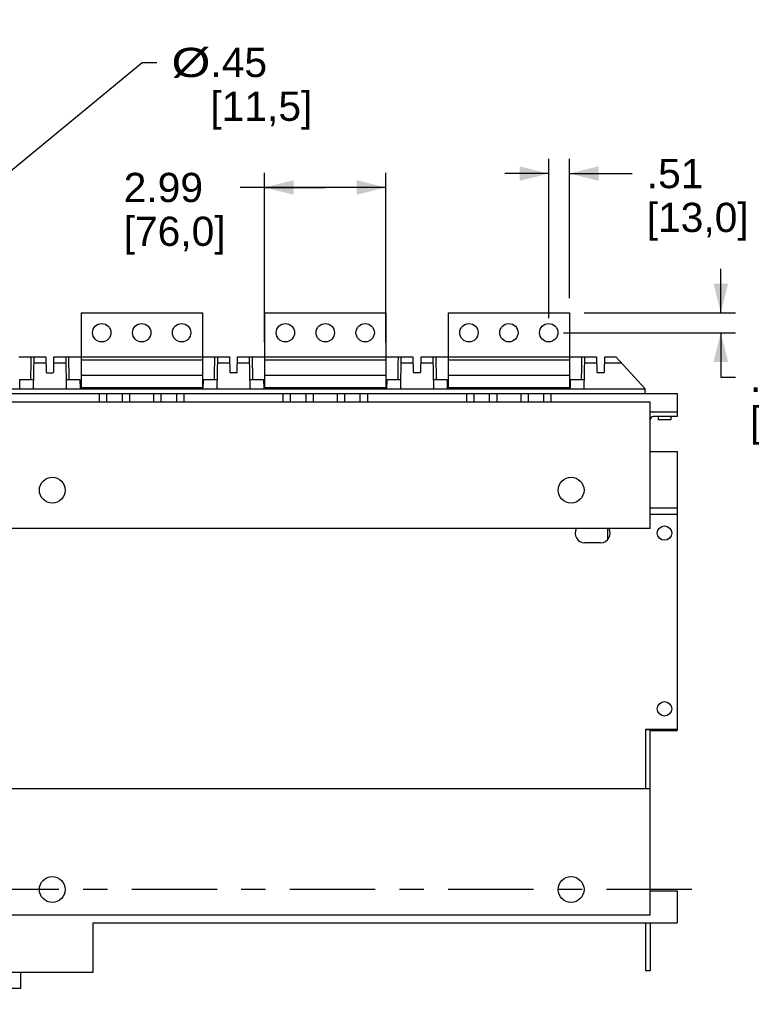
# Model space of a CAD drawing. Extents: x 0 to 17, y 0 to 11.
# Tile 2 of 51: x 3.8 to 6.8, y 2.5 to 6.6. Entities that reach past the tile are written whole.
import ezdxf
from ezdxf.enums import TextEntityAlignment as Align

# ---------------------------------------------------------------- set-up
doc = ezdxf.new("R2010")
doc.units = 0
doc.header["$LTSCALE"] = 0.935
doc.linetypes.add('CENTER', pattern=[0.6, 0.375, -0.075, 0.075, -0.075])
doc.layers.get('0').update_dxf_attribs({"linetype": 'CONTINUOUS'})
doc.layers.add('DEFAULT_1', color=7, linetype='CENTER')
doc.styles.add('TEXTSTYLE_0', font='arial.ttf', dxfattribs={"width": 0.8})
doc.dimstyles.new('DIMSTYLE_1', dxfattribs={"dimtxt": 0.12, "dimasz": 0.12, "dimexe": 0.18, "dimexo": 0.0625, "dimgap": 0.09, "dimtad": 0, "dimtih": 1, "dimtoh": 1, "dimdec": 1, "dimlfac": 6, "dimzin": 4, "dimtxsty": 'STANDARD', "dimcen": 0.09, "dimazin": 3, "dimtp": 0.1, "dimtm": 0.1, "dimtfac": 1, "dimtdec": 1, "dimtofl": 0, "dimtmove": 0, "dimatfit": 3, "dimtolj": 1, "dimtzin": 4})
doc.dimstyles.new('DIMSTYLE_2', dxfattribs={"dimtxt": 0.12, "dimasz": 0.12, "dimexe": 0.18, "dimexo": 0.0625, "dimgap": 0.09, "dimtad": 0, "dimtih": 1, "dimtoh": 1, "dimdec": 1, "dimlfac": 6, "dimzin": 4, "dimtxsty": 'STANDARD', "dimcen": 0.09, "dimazin": 3, "dimtp": 0.1, "dimtm": 0.1, "dimtfac": 1, "dimtdec": 1, "dimtofl": 0, "dimtmove": 0, "dimatfit": 3, "dimtolj": 1, "dimtzin": 4})

# ---------------------------------------------------------------- blocks, each defined once
blk = doc.blocks.new('*D6')
at = {"color": 2, "linetype": 'CONTINUOUS'}
for p, q in [((5.9700070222, 5.3247680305), (5.9699546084, 5.9784855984)), ((6.0553022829, 5.4067958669), (6.0552564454, 5.9784924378)), ((5.9699594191, 5.9184855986), (5.7899594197, 5.9184711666)), ((6.0552612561, 5.918492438), (6.3128862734, 5.918492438))]:
    blk.add_line(p, q, dxfattribs=at)
for points in [[(5.8499618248, 5.8884759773), (5.9699594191, 5.9184855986), (5.8499570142, 5.9484759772)], [(6.1752612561, 5.948492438), (6.0552612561, 5.918492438), (6.1752612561, 5.888492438)]]:
    blk.add_solid(points, dxfattribs=at)
at = {"color": 2, "linetype": 'CONTINUOUS', "style": 'TEXTSTYLE_0'}
for s, width, p, p2 in [('.51', 0.6468401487, (6.3728862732, 5.8585179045), (6.6057487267, 5.8585179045)), ('[', 0.3866171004, (6.3728862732, 5.6785179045), (6.4192803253, 5.6785179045)), ('13,0', 0.6793680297, (6.4192803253, 5.6785179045), (6.7453769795, 5.6785179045)), (']', 0.3866171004, (6.7453769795, 5.6785179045), (6.7917710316, 5.6785179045))]:
    blk.add_text(s, height=0.12, dxfattribs=dict(at, width=width)).set_placement(p, p2, align=Align.FIT)
blk = doc.blocks.new('*D7')
at = {"color": 2, "linetype": 'CONTINUOUS'}
for p, q in [((6.6772416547, 5.3468457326), (6.6772272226, 5.526845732)), ((6.1153070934, 5.3468006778), (6.7372416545, 5.3468505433)), ((6.0300118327, 5.2647728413), (6.7372482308, 5.2648295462)), ((6.677248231, 5.2648247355), (6.677262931, 5.0814820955)), ((6.677262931, 5.0814820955), (6.737262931, 5.0814820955))]:
    blk.add_line(p, q, dxfattribs=at)
for points in [[(6.6472320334, 5.4668433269), (6.6772416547, 5.3468457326), (6.7072320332, 5.4668481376)], [(6.7072578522, 5.1448271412), (6.677248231, 5.2648247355), (6.6472578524, 5.1448223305)]]:
    blk.add_solid(points, dxfattribs=at)
at = {"color": 2, "linetype": 'CONTINUOUS', "style": 'TEXTSTYLE_0'}
for s, width, p, p2 in [('.49', 0.6468401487, (6.797262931, 5.0214820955), (7.0301253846, 5.0214820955)), ('[', 0.3866171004, (6.797262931, 4.8414820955), (6.8436569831, 4.8414820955)), ('12,5', 0.6793680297, (6.8436569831, 4.8414820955), (7.1697536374, 4.8414820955)), (']', 0.3866171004, (7.1697536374, 4.8414820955), (7.2161476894, 4.8414820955))]:
    blk.add_text(s, height=0.12, dxfattribs=dict(at, width=width)).set_placement(p, p2, align=Align.FIT)
blk = doc.blocks.new('*D8')
at = {"color": 2, "linetype": 'CONTINUOUS'}
for p, q in [((4.8020359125, 5.2262491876), (4.8019801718, 5.9214601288)), ((5.3007235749, 5.2262891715), (5.3006678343, 5.9215001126)), ((5.0513288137, 5.8614801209), (4.7017440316, 5.8614801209)), ((4.8019849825, 5.861460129), (5.0513288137, 5.8614801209)), ((5.3006726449, 5.8615001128), (5.0513288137, 5.8614801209))]:
    blk.add_line(p, q, dxfattribs=at)
for points in [[(4.9219825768, 5.8914697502), (4.8019849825, 5.861460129), (4.9219873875, 5.8314697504)], [(5.1806750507, 5.8314904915), (5.3006726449, 5.8615001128), (5.18067024, 5.8914904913)]]:
    blk.add_solid(points, dxfattribs=at)
at = {"color": 2, "linetype": 'CONTINUOUS', "style": 'TEXTSTYLE_0'}
for s, width, p, p2 in [('2.99', 0.6793680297, (4.2228592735, 5.8014472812), (4.5489559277, 5.8014472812)), ('[', 0.3866171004, (4.2228592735, 5.6214472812), (4.2692533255, 5.6214472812)), ('76,0', 0.6793680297, (4.2692533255, 5.6214472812), (4.5953499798, 5.6214472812)), (']', 0.3866171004, (4.5953499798, 5.6214472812), (4.6417440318, 5.6214472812))]:
    blk.add_text(s, height=0.12, dxfattribs=dict(at, width=width)).set_placement(p, p2, align=Align.FIT)
blk = doc.blocks.new('*D9')
at = {"color": 2, "linetype": 'CONTINUOUS'}
for p, q in [((2.9807563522, 5.288520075), (4.2993202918, 6.3750828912)), ((4.2993202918, 6.3750828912), (4.3593202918, 6.3750828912))]:
    blk.add_line(p, q, dxfattribs=at)
blk.add_solid([(3.0542859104, 5.3879856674), (2.9807563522, 5.288520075), (3.0924427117, 5.341681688)], dxfattribs=at)
at = {"color": 2, "linetype": 'CONTINUOUS', "style": 'TEXTSTYLE_0'}
for s, width, p, p2 in [('%%c', 1.3333333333, (4.4193202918, 6.3150828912), (4.5793202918, 6.3150828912)), ('.45', 0.6468401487, (4.5793202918, 6.3150828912), (4.8121827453, 6.3150828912)), ('[', 0.3866171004, (4.5793202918, 6.1350828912), (4.6257143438, 6.1350828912)), ('11,5', 0.6793680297, (4.6257143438, 6.1350828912), (4.9518109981, 6.1350828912)), (']', 0.3866171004, (4.9518109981, 6.1350828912), (4.9982050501, 6.1350828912))]:
    blk.add_text(s, height=0.12, dxfattribs=dict(at, width=width)).set_placement(p, p2, align=Align.FIT)

msp = doc.modelspace()

# ---------------------------------------------------------------- linework, layer by layer
at = {"color": 7, "linetype": 'CONTINUOUS'}
for p, q in [((4.0474330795, 5.3466348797), (4.5461207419, 5.3466748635)), ((4.0474330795, 5.3466348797), (4.0474578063, 5.0382359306)), ((4.5461207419, 5.3466748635), (4.5461454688, 5.0382759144)), ((4.8020262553, 5.3466953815), (5.3007139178, 5.3467353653)), ((4.8020262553, 5.3466953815), (4.8020509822, 5.0382964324)), ((5.3007139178, 5.3467353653), (5.3007386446, 5.0383364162)), ((5.5566194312, 5.3467558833), (6.0553070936, 5.3467958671)), ((5.5566194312, 5.3467558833), (5.556644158, 5.0383569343)), ((6.0553070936, 5.3467958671), (6.0553318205, 5.0383969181)), ((3.7915420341, 5.1660166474), (3.9027813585, 5.1660166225)), ((3.8522593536, 5.0347830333), (3.8545497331, 5.1660166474)), ((3.9032381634, 5.1398595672), (3.8540933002, 5.1398595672)), ((3.9027813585, 5.1660166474), (3.9038709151, 5.1036117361)), ((3.9351514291, 5.1036091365), (3.9362405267, 5.1660166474)), ((3.984928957, 5.1398569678), (3.9357840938, 5.1398569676)), ((3.9362405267, 5.1660166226), (4.0474475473, 5.1660166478)), ((3.9844721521, 5.1660166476), (3.9867631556, 5.0347830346)), ((3.9992197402, 5.0728165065), (3.9975929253, 5.1660166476)), ((4.0474475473, 5.1661886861), (4.5461352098, 5.1662286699)), ((4.0474485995, 5.1530653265), (4.546136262, 5.1531053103)), ((4.5461352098, 5.1660166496), (4.6573745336, 5.1660166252)), ((4.6068525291, 5.0347830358), (4.6091429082, 5.1660166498)), ((4.6578313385, 5.1398569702), (4.6086864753, 5.13985697)), ((4.6573745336, 5.16601665), (4.6584640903, 5.1036091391)), ((4.6897446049, 5.1036091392), (4.6908337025, 5.1660166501)), ((4.7395221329, 5.1398569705), (4.6903772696, 5.1398569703)), ((4.6908337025, 5.1660166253), (4.8020407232, 5.1660166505)), ((4.739065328, 5.1660166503), (4.7413563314, 5.0347830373)), ((4.7538129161, 5.0728165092), (4.7521861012, 5.1660166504)), ((4.8020407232, 5.1662491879), (5.3007283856, 5.1662891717)), ((4.8020417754, 5.1531258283), (5.3007294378, 5.1531658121)), ((5.3007283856, 5.1660166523), (5.4119677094, 5.1660166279)), ((5.361445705, 5.0347830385), (5.363736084, 5.1660166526)), ((5.4124245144, 5.1398569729), (5.3632796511, 5.1398569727)), ((5.4119677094, 5.1660166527), (5.4130572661, 5.1036091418)), ((5.4443377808, 5.1036091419), (5.4454268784, 5.1660166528)), ((5.4941153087, 5.1398569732), (5.4449704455, 5.139856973)), ((5.4454268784, 5.166016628), (5.556633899, 5.1660166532)), ((5.4936585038, 5.166016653), (5.4959495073, 5.0347830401)), ((5.5084060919, 5.0728165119), (5.506779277, 5.1660166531)), ((5.556633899, 5.1663096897), (6.0553215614, 5.1663496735)), ((5.5566349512, 5.1531863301), (6.0553226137, 5.1532263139)), ((6.0553215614, 5.166016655), (6.1665608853, 5.1660166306)), ((6.1160388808, 5.0347830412), (6.1183292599, 5.1660166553)), ((6.1670176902, 5.1398569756), (6.117872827, 5.1398569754)), ((6.1665608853, 5.1660166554), (6.167650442, 5.1036091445)), ((6.1989309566, 5.1036091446), (6.2000200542, 5.1660166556)), ((6.2700170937, 5.139856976), (6.1995636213, 5.1398569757)), ((6.2000200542, 5.1660166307), (6.2459518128, 5.1660166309)), ((6.3666779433, 5.0347830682), (6.2459518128, 5.1660166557)), ((3.9071512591, 5.1003881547), (3.9318710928, 5.1003855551)), ((4.6864642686, 5.1003855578), (4.6617444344, 5.1003855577)), ((5.4410574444, 5.1003855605), (5.4163376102, 5.1003855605)), ((6.1956506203, 5.1003855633), (6.170930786, 5.1003855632)), ((3.7953195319, 5.0347830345), (3.7959834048, 5.0728165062)), ((3.7959834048, 5.0728165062), (3.8529221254, 5.0728165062)), ((3.9860981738, 5.0728165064), (4.0430368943, 5.0728165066)), ((4.0430368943, 5.0728165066), (4.043700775, 5.034783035)), ((4.0474535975, 5.0907293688), (4.5461412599, 5.0907693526)), ((4.5499127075, 5.0347830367), (4.5505765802, 5.0728165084)), ((4.5505765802, 5.0728165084), (4.6075153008, 5.0728165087)), ((4.7406913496, 5.0728165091), (4.7976300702, 5.0728165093)), ((4.7976300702, 5.0728165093), (4.7982939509, 5.0347830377)), ((4.8020467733, 5.0907898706), (5.3007344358, 5.0908298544)), ((5.3045058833, 5.0347830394), (5.3051697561, 5.0728165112)), ((5.3051697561, 5.0728165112), (5.3621084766, 5.0728165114)), ((5.4952845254, 5.0728165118), (5.552223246, 5.072816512)), ((5.552223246, 5.072816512), (5.5528871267, 5.0347830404)), ((5.5566399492, 5.0908503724), (6.0553276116, 5.0908903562)), ((6.0590990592, 5.0347830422), (6.0597629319, 5.0728165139)), ((6.0597629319, 5.0728165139), (6.1167016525, 5.0728165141)), ((1.4723445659, 5.0347830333), (6.3666779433, 5.0347830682)), ((4.5499124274, 5.0382762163), (4.0437004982, 5.0382356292)), ((5.3045055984, 5.0383367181), (4.7982936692, 5.038296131)), ((6.0590987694, 5.0383972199), (5.5528868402, 5.0383566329)), ((6.366849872, 5.0150837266), (6.3666779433, 5.0347830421)), ((1.340771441, 5.0150837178), (6.4982517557, 5.015083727)), ((6.3866912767, 4.978994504), (1.4523080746, 4.978994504)), ((4.123747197, 4.978994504), (4.1237471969, 5.0150837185)), ((4.1527808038, 5.0150837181), (4.1527808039, 4.978994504)), ((4.2177381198, 4.978994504), (4.2177381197, 5.0150837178)), ((4.2467720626, 5.015083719), (4.2467720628, 4.978994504)), ((4.3468443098, 4.978994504), (4.3468443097, 5.0150837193)), ((4.3758779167, 5.0150837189), (4.3758779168, 4.978994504)), ((4.4408352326, 4.978994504), (4.4408352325, 5.0150837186)), ((4.4698691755, 5.0150837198), (4.4698691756, 4.978994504)), ((4.8783403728, 4.978994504), (4.8783403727, 5.0150837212)), ((4.9073739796, 5.0150837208), (4.9073739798, 4.978994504)), ((4.9723312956, 4.978994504), (4.9723312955, 5.0150837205)), ((5.0013652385, 5.0150837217), (5.0013652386, 4.978994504)), ((5.1014374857, 4.978994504), (5.1014374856, 5.015083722)), ((5.1304710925, 5.0150837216), (5.1304710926, 4.978994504)), ((5.1954284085, 4.978994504), (5.1954284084, 5.0150837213)), ((5.2244623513, 5.0150837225), (5.2244623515, 4.978994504)), ((5.6329335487, 4.978994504), (5.6329335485, 5.0150837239)), ((5.6619671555, 5.0150837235), (5.6619671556, 4.978994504)), ((5.7269244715, 4.978994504), (5.7269244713, 5.0150837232)), ((5.7559584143, 5.0150837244), (5.7559584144, 4.978994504)), ((5.8560306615, 4.978994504), (5.8560306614, 5.0150837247)), ((5.8850642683, 5.0150837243), (5.8850642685, 4.978994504)), ((5.9500215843, 4.978994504), (5.9500215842, 5.015083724)), ((5.9790555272, 5.0150837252), (5.9790555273, 4.978994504)), ((6.3866912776, 4.4606218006), (6.3866912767, 4.978994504)), ((6.4982398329, 5.015083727), (6.4982398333, 4.9199393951)), ((6.3866912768, 4.9396244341), (6.4982398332, 4.9396244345)), ((6.4982398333, 4.9199393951), (6.3998146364, 4.9199393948)), ((6.4194996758, 4.9199393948), (6.4194996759, 4.9068160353)), ((6.4719931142, 4.9068160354), (6.4194996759, 4.9068160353)), ((6.4719931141, 4.919939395), (6.4719931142, 4.9068160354)), ((6.3866912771, 4.7763042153), (6.4982398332, 4.7763042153)), ((6.4982398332, 4.7763042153), (6.4982398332, 3.6312254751)), ((6.3866912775, 4.5447261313), (6.4982398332, 4.5447261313)), ((6.3866912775, 4.5195532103), (6.498239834, 4.5195532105)), ((6.3866912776, 4.4606218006), (1.4523080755, 4.4606218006)), ((6.2120145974, 4.4606218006), (6.2120145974, 4.4146057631)), ((6.1832792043, 4.4020991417), (6.1176624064, 4.4020991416)), ((6.4982398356, 3.6350387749), (6.3670062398, 3.6350387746)), ((6.3670062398, 3.6350387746), (6.3670062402, 3.3910679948)), ((6.3866912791, 3.6337264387), (6.3670062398, 3.6337264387)), ((6.3866912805, 2.8726952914), (6.3866912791, 3.6350387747)), ((6.3866912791, 3.6312254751), (6.4982398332, 3.6312254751)), ((6.3866912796, 3.3910679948), (1.4523080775, 3.3910679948)), ((6.3866912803, 2.9723091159), (6.4982398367, 2.9723091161)), ((6.4982398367, 2.9723091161), (6.498239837, 2.8404193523)), ((6.3866912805, 2.8726952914), (1.4523080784, 2.8726952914)), ((4.0966650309, 2.840419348), (6.498239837, 2.8404193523)), ((4.0966650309, 2.840419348), (4.0966650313, 2.6370072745)), ((6.3670062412, 2.840419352), (6.3670062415, 2.6434302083)), ((6.3866912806, 2.8404193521), (6.3866912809, 2.6434302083)), ((4.0966650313, 2.6370072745), (1.478554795, 2.6370072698)), ((3.7982765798, 2.6370072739), (3.7982765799, 2.571390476)), ((6.3866912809, 2.6434302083), (6.3670062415, 2.6434302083)), ((3.7982765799, 2.571390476), (1.7769432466, 2.5713904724))]:
    msp.add_line(p, q, dxfattribs=at)
for centre, radius in [((4.1327414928, 5.2646207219), 0.0377296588), ((4.296783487, 5.2646338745), 0.0377296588), ((4.4608254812, 5.264647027), 0.0377296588), ((4.8873346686, 5.2646812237), 0.0377296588), ((5.0513766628, 5.2646943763), 0.0377296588), ((5.2154186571, 5.2647075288), 0.0377296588), ((5.6419278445, 5.2647417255), 0.0377296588), ((5.8059698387, 5.2647548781), 0.0377296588), ((5.9700118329, 5.2647680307), 0.0377296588), ((3.9293421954, 4.6181021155), 0.0530094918), ((6.0618881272, 4.6181021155), 0.0530094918), ((6.4457463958, 4.441469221), 0.0295275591), ((6.4457463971, 3.7196844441), 0.0295275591), ((3.9293421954, 2.977682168), 0.0530094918), ((6.0618881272, 2.977682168), 0.0530094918)]:
    msp.add_circle(centre, radius, dxfattribs=at)
for centre, radius, start, end in [((3.9071436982, 5.103666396), 0.0032808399, 181.0006167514, 270.035307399), ((3.931863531, 5.1036663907), 0.0032808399, 270.0353187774, 359.0006915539), ((4.6617368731, 5.1036663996), 0.0032808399, 181.001515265, 270.0866768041), ((4.6864567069, 5.1036663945), 0.0032808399, 270.0866797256, 359.0015663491), ((5.416330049, 5.1036664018), 0.0032808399, 181.0015935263, 270.0911463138), ((5.4410498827, 5.1036663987), 0.0032808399, 270.0911500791, 359.0016193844), ((6.1709232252, 5.1036664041), 0.0032808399, 181.0006169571, 270.0353076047), ((6.1956430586, 5.1036664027), 0.0032808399, 270.0353174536, 359.000624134), ((6.3998146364, 4.9068160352), 0.032808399, 90.0000002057, 113.58111729), ((6.3998146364, 4.9068160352), 0.0131233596, 90.0000002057, 180.0000001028), ((6.1176624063, 4.4414692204), 0.0393700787, 150.890809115, 270.0000001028), ((6.1832792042, 4.4414692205), 0.0393700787, 270.0000001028, 29.1091906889)]:
    msp.add_arc(centre, radius, start, end, dxfattribs=at)
at = {"color": 4, "linetype": 'CONTINUOUS'}
msp.add_open_spline([(0.2175, 10.8), (0.2175006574, 10.8000004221), (0.2175042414, 10.7999998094), (0.2175090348, 10.8000001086), (0.2175185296, 10.7999999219), (0.2175315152, 10.8000000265), (0.2175473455, 10.7999999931), (0.2175683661, 10.800000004), (0.2175946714, 10.7999999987), (0.2176367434, 10.8000000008), (0.217689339, 10.7999999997), (0.2177524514, 10.8000000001), (0.2178155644, 10.8), (0.2178997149, 10.8), (0.218004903, 10.8), (0.2181311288, 10.8), (0.2182994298, 10.8), (0.2185098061, 10.8), (0.2187622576, 10.8), (0.2190147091, 10.8), (0.2192671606, 10.8), (0.2196037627, 10.8), (0.2200245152, 10.8), (0.2205294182, 10.8), (0.2210343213, 10.8), (0.2217075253, 10.8), (0.2225490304, 10.8), (0.2235588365, 10.8), (0.2245686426, 10.8), (0.2255784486, 10.8), (0.2265882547, 10.8), (0.2279346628, 10.8), (0.229617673, 10.8), (0.2316372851, 10.8), (0.2336568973, 10.8), (0.2356765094, 10.8), (0.2376961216, 10.8), (0.2397157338, 10.8), (0.24240855, 10.8), (0.2457745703, 10.8), (0.2498137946, 10.8), (0.2538530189, 10.8), (0.2578922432, 10.8), (0.2619314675, 10.8), (0.2673171, 10.8), (0.2740491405, 10.8), (0.2821275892, 10.8), (0.2902060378, 10.8), (0.2982844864, 10.8), (0.3063629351, 10.8), (0.3144413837, 10.8), (0.3225198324, 10.8), (0.3332910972, 10.8), (0.3467551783, 10.8), (0.3629120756, 10.8), (0.3790689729, 10.8), (0.3952258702, 10.8), (0.4113827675, 10.8), (0.4275396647, 10.8), (0.4490821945, 10.8), (0.4760103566, 10.8), (0.5083241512, 10.8), (0.5406379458, 10.8), (0.5729517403, 10.8), (0.6052655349, 10.8), (0.6375793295, 10.8), (0.6698931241, 10.8), (0.7022069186, 10.8), (0.7452919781, 10.8), (0.7991483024, 10.8), (0.8637758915, 10.8), (0.9284034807, 10.8), (0.9930310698, 10.8), (1.057658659, 10.8), (1.1222862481, 10.8), (1.1869138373, 10.8), (1.2730839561, 10.8), (1.3807966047, 10.8), (1.510051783, 10.8), (1.6393069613, 10.8), (1.7685621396, 10.8), (1.8978173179, 10.8), (2.0270724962, 10.8), (2.1563276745, 10.8), (2.2855828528, 10.8), (2.4148380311, 10.8), (2.5871782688, 10.8), (2.802603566, 10.8), (3.0611139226, 10.8), (3.3196242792, 10.8), (3.5781346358, 10.8), (3.8366449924, 10.8), (4.095155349, 10.8), (4.3536657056, 10.8), (4.6121760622, 10.8), (4.9568565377, 10.8), (5.387707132, 10.8), (5.9047278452, 10.8), (6.4217485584, 10.8), (6.9387692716, 10.8), (7.4557899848, 10.8), (7.972810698, 10.8), (8.4898314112, 10.8), (9.0068521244, 10.8), (9.5238728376, 10.8), (10.0408935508, 10.8), (10.557914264, 10.8), (11.0749349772, 10.8), (11.5919556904, 10.8), (12.0228062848, 10.8), (12.3674867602, 10.8), (12.6259971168, 10.8), (12.8845074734, 10.8), (13.14301783, 10.8), (13.4015281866, 10.8), (13.6600385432, 10.8), (13.9185488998, 10.8), (14.1770592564, 10.8), (14.3924845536, 10.8), (14.5648247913, 10.8), (14.6940799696, 10.8), (14.8233351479, 10.8), (14.9525903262, 10.8), (15.0818455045, 10.8), (15.2111006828, 10.8), (15.3403558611, 10.8), (15.4696110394, 10.8), (15.5988662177, 10.8), (15.7065788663, 10.8), (15.7927489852, 10.8), (15.8573765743, 10.8), (15.9220041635, 10.8), (15.9866317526, 10.8), (16.0512593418, 10.8), (16.1158869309, 10.8), (16.1805145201, 10.8), (16.2343708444, 10.8), (16.2774559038, 10.8), (16.3097696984, 10.8), (16.342083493, 10.8), (16.3743972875, 10.8), (16.4067110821, 10.8), (16.4390248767, 10.8), (16.4713386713, 10.8), (16.5036524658, 10.8), (16.530580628, 10.8), (16.5521231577, 10.8), (16.568280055, 10.8), (16.5844369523, 10.8), (16.6005938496, 10.8), (16.6167507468, 10.8), (16.6329076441, 10.8), (16.6463717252, 10.8), (16.6571429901, 10.8), (16.6652214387, 10.8), (16.6732998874, 10.8), (16.681378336, 10.8), (16.6894567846, 10.8), (16.6975352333, 10.8), (16.7056136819, 10.8), (16.7123457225, 10.8), (16.7177313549, 10.8), (16.7217705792, 10.8), (16.7258098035, 10.8), (16.7298490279, 10.8), (16.7338882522, 10.8), (16.7372542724, 10.8), (16.7399470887, 10.8), (16.7419667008, 10.8), (16.743986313, 10.8), (16.7460059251, 10.8), (16.7480255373, 10.8), (16.7500451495, 10.8), (16.7517281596, 10.8), (16.7530745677, 10.8), (16.7540843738, 10.8), (16.7550941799, 10.8), (16.7561039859, 10.8), (16.757113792, 10.8), (16.7579552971, 10.8), (16.7586285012, 10.8), (16.7591334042, 10.8), (16.7596383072, 10.8), (16.7600590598, 10.8), (16.7603956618, 10.8), (16.7606481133, 10.8), (16.7609005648, 10.8), (16.7611530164, 10.8), (16.7613633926, 10.8), (16.7615316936, 10.8), (16.7616579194, 10.8), (16.7617631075, 10.8), (16.761847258, 10.8), (16.761910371, 10.8000000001), (16.7619734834, 10.7999999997), (16.7620260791, 10.8000000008), (16.762068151, 10.7999999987), (16.7620944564, 10.800000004), (16.762115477, 10.7999999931), (16.7621313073, 10.8000000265), (16.7621442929, 10.7999999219), (16.7621537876, 10.8000001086), (16.7621585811, 10.7999998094), (16.762163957, 10.8000007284), (16.7621625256, 10.7999972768), (16.7621629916, 10.7999941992), (16.7621627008, 10.799988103), (16.7621628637, 10.7999797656), (16.7621628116, 10.7999696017), (16.7621628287, 10.7999561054), (16.7621628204, 10.7999392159), (16.7621628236, 10.7999122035), (16.762162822, 10.7998784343), (16.7621628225, 10.7998379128), (16.7621628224, 10.7997973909), (16.7621628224, 10.7997433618), (16.7621628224, 10.7996758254), (16.7621628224, 10.7995947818), (16.7621628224, 10.7994867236), (16.7621628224, 10.7993516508), (16.7621628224, 10.7991895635), (16.7621628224, 10.7990274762), (16.7621628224, 10.7988653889), (16.7621628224, 10.7986492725), (16.7621628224, 10.798379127), (16.7621628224, 10.7980549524), (16.7621628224, 10.7977307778), (16.7621628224, 10.797298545), (16.7621628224, 10.796758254), (16.7621628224, 10.7961099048), (16.7621628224, 10.7954615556), (16.7621628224, 10.7948132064), (16.7621628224, 10.7941648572), (16.7621628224, 10.7933003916), (16.7621628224, 10.7922198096), (16.7621628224, 10.7909231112), (16.7621628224, 10.7896264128), (16.7621628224, 10.7883297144), (16.7621628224, 10.787033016), (16.7621628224, 10.7857363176), (16.7621628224, 10.7840073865), (16.7621628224, 10.7818462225), (16.7621628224, 10.7792528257), (16.7621628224, 10.7766594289), (16.7621628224, 10.7740660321), (16.7621628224, 10.7714726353), (16.7621628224, 10.7680147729), (16.7621628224, 10.7636924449), (16.7621628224, 10.7585056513), (16.7621628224, 10.7533188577), (16.7621628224, 10.7481320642), (16.7621628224, 10.7429452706), (16.7621628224, 10.737758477), (16.7621628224, 10.7325716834), (16.7621628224, 10.7256559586), (16.7621628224, 10.7170113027), (16.7621628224, 10.7066377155), (16.7621628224, 10.6962641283), (16.7621628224, 10.6858905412), (16.7621628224, 10.675516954), (16.7621628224, 10.6651433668), (16.7621628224, 10.6513119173), (16.7621628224, 10.6340226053), (16.7621628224, 10.613275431), (16.7621628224, 10.5925282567), (16.7621628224, 10.5717810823), (16.7621628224, 10.551033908), (16.7621628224, 10.5302867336), (16.7621628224, 10.5095395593), (16.7621628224, 10.488792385), (16.7621628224, 10.4611294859), (16.7621628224, 10.426550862), (16.7621628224, 10.3850565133), (16.7621628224, 10.3435621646), (16.7621628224, 10.302067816), (16.7621628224, 10.2605734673), (16.7621628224, 10.2190791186), (16.7621628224, 10.17758477), (16.7621628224, 10.1222589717), (16.7621628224, 10.0531017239), (16.7621628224, 9.9701130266), (16.7621628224, 9.8871243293), (16.7621628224, 9.8041356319), (16.7621628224, 9.7211469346), (16.7621628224, 9.6381582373), (16.7621628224, 9.5551695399), (16.7621628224, 9.4721808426), (16.7621628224, 9.3891921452), (16.7621628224, 9.2785405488), (16.7621628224, 9.1402260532), (16.7621628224, 8.9742486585), (16.7621628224, 8.8082712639), (16.7621628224, 8.6422938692), (16.7621628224, 8.4763164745), (16.7621628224, 8.3103390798), (16.7621628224, 8.1443616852), (16.7621628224, 7.9783842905), (16.7621628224, 7.7570810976), (16.7621628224, 7.4804521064), (16.7621628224, 7.1484973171), (16.7621628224, 6.8165425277), (16.7621628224, 6.4845877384), (16.7621628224, 6.152632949), (16.7621628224, 5.8206781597), (16.7621628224, 5.4887233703), (16.7621628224, 5.156768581), (16.7621628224, 4.8248137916), (16.7621628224, 4.4928590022), (16.7621628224, 4.1609042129), (16.7621628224, 3.8289494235), (16.7621628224, 3.4969946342), (16.7621628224, 3.220365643), (16.7621628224, 2.9990624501), (16.7621628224, 2.8330850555), (16.7621628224, 2.6671076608), (16.7621628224, 2.5011302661), (16.7621628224, 2.3351528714), (16.7621628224, 2.1691754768), (16.7621628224, 2.0031980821), (16.7621628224, 1.8372206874), (16.7621628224, 1.6989061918), (16.7621628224, 1.5882545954), (16.7621628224, 1.505265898), (16.7621628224, 1.4222772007), (16.7621628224, 1.3392885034), (16.7621628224, 1.256299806), (16.7621628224, 1.1733111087), (16.7621628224, 1.0903224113), (16.7621628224, 1.007333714), (16.7621628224, 0.9243450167), (16.7621628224, 0.8551877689), (16.7621628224, 0.7998619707), (16.7621628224, 0.758367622), (16.7621628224, 0.7168732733), (16.7621628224, 0.6753789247), (16.7621628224, 0.633884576), (16.7621628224, 0.5923902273), (16.7621628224, 0.5508958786), (16.7621628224, 0.5163172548), (16.7621628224, 0.4886543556), (16.7621628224, 0.4679071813), (16.7621628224, 0.447160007), (16.7621628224, 0.4264128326), (16.7621628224, 0.4056656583), (16.7621628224, 0.384918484), (16.7621628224, 0.3641713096), (16.7621628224, 0.3434241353), (16.7621628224, 0.3261348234), (16.7621628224, 0.3123033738), (16.7621628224, 0.3019297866), (16.7621628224, 0.2915561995), (16.7621628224, 0.2811826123), (16.7621628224, 0.2708090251), (16.7621628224, 0.260435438), (16.7621628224, 0.251790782), (16.7621628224, 0.2448750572), (16.7621628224, 0.2396882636), (16.7621628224, 0.23450147), (16.7621628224, 0.2293146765), (16.7621628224, 0.2241278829), (16.7621628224, 0.2189410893), (16.7621628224, 0.2137542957), (16.7621628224, 0.2094319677), (16.7621628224, 0.2059741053), (16.7621628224, 0.2033807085), (16.7621628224, 0.2007873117), (16.7621628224, 0.198193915), (16.7621628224, 0.1956005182), (16.7621628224, 0.1934393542), (16.7621628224, 0.191710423), (16.7621628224, 0.1904137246), (16.7621628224, 0.1891170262), (16.7621628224, 0.1878203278), (16.7621628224, 0.1865236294), (16.7621628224, 0.185226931), (16.7621628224, 0.184146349), (16.7621628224, 0.1832818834), (16.7621628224, 0.1826335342), (16.7621628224, 0.181985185), (16.7621628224, 0.1813368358), (16.7621628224, 0.1806884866), (16.7621628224, 0.1801481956), (16.7621628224, 0.1797159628), (16.7621628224, 0.1793917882), (16.7621628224, 0.1790676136), (16.7621628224, 0.1787974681), (16.7621628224, 0.1785813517), (16.7621628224, 0.1784192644), (16.7621628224, 0.1782571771), (16.7621628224, 0.1780950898), (16.7621628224, 0.1779600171), (16.7621628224, 0.1778519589), (16.7621628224, 0.1777709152), (16.7621628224, 0.1777033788), (16.7621628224, 0.1776493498), (16.7621628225, 0.1776088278), (16.762162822, 0.1775683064), (16.7621628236, 0.1775345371), (16.7621628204, 0.1775075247), (16.7621628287, 0.1774906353), (16.7621628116, 0.1774771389), (16.7621628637, 0.177466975), (16.7621627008, 0.1774586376), (16.7621629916, 0.1774525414), (16.7621625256, 0.1774494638), (16.762163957, 0.1774460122), (16.7621585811, 0.1774469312), (16.7621537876, 0.177446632), (16.7621442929, 0.1774468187), (16.7621313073, 0.1774467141), (16.762115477, 0.1774467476), (16.7620944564, 0.1774467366), (16.762068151, 0.1774467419), (16.7620260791, 0.1774467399), (16.7619734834, 0.1774467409), (16.761910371, 0.1774467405), (16.761847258, 0.1774467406), (16.7617631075, 0.1774467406), (16.7616579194, 0.1774467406), (16.7615316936, 0.1774467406), (16.7613633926, 0.1774467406), (16.7611530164, 0.1774467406), (16.7609005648, 0.1774467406), (16.7606481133, 0.1774467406), (16.7603956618, 0.1774467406), (16.7600590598, 0.1774467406), (16.7596383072, 0.1774467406), (16.7591334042, 0.1774467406), (16.7586285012, 0.1774467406), (16.7579552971, 0.1774467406), (16.757113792, 0.1774467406), (16.7561039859, 0.1774467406), (16.7550941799, 0.1774467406), (16.7540843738, 0.1774467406), (16.7530745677, 0.1774467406), (16.7517281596, 0.1774467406), (16.7500451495, 0.1774467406), (16.7480255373, 0.1774467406), (16.7460059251, 0.1774467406), (16.743986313, 0.1774467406), (16.7419667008, 0.1774467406), (16.7399470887, 0.1774467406), (16.7372542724, 0.1774467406), (16.7338882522, 0.1774467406), (16.7298490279, 0.1774467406), (16.7258098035, 0.1774467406), (16.7217705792, 0.1774467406), (16.7177313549, 0.1774467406), (16.7123457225, 0.1774467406), (16.7056136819, 0.1774467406), (16.6975352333, 0.1774467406), (16.6894567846, 0.1774467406), (16.681378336, 0.1774467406), (16.6732998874, 0.1774467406), (16.6652214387, 0.1774467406), (16.6571429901, 0.1774467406), (16.6463717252, 0.1774467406), (16.6329076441, 0.1774467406), (16.6167507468, 0.1774467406), (16.6005938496, 0.1774467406), (16.5844369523, 0.1774467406), (16.568280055, 0.1774467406), (16.5521231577, 0.1774467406), (16.530580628, 0.1774467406), (16.5036524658, 0.1774467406), (16.4713386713, 0.1774467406), (16.4390248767, 0.1774467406), (16.4067110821, 0.1774467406), (16.3743972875, 0.1774467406), (16.342083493, 0.1774467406), (16.3097696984, 0.1774467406), (16.2774559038, 0.1774467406), (16.2343708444, 0.1774467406), (16.1805145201, 0.1774467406), (16.1158869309, 0.1774467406), (16.0512593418, 0.1774467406), (15.9866317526, 0.1774467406), (15.9220041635, 0.1774467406), (15.8573765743, 0.1774467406), (15.7927489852, 0.1774467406), (15.7065788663, 0.1774467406), (15.5988662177, 0.1774467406), (15.4696110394, 0.1774467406), (15.3403558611, 0.1774467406), (15.2111006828, 0.1774467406), (15.0818455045, 0.1774467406), (14.9525903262, 0.1774467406), (14.8233351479, 0.1774467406), (14.6940799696, 0.1774467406), (14.5648247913, 0.1774467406), (14.3924845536, 0.1774467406), (14.1770592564, 0.1774467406), (13.9185488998, 0.1774467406), (13.6600385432, 0.1774467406), (13.4015281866, 0.1774467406), (13.14301783, 0.1774467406), (12.8845074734, 0.1774467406), (12.6259971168, 0.1774467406), (12.3674867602, 0.1774467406), (12.0228062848, 0.1774467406), (11.5919556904, 0.1774467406), (11.0749349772, 0.1774467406), (10.557914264, 0.1774467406), (10.0408935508, 0.1774467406), (9.5238728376, 0.1774467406), (9.0068521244, 0.1774467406), (8.4898314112, 0.1774467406), (7.972810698, 0.1774467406), (7.4557899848, 0.1774467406), (6.9387692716, 0.1774467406), (6.4217485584, 0.1774467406), (5.9047278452, 0.1774467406), (5.387707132, 0.1774467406), (4.9568565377, 0.1774467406), (4.6121760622, 0.1774467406), (4.3536657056, 0.1774467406), (4.095155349, 0.1774467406), (3.8366449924, 0.1774467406), (3.5781346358, 0.1774467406), (3.3196242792, 0.1774467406), (3.0611139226, 0.1774467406), (2.802603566, 0.1774467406), (2.5871782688, 0.1774467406), (2.4148380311, 0.1774467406), (2.2855828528, 0.1774467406), (2.1563276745, 0.1774467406), (2.0270724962, 0.1774467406), (1.8978173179, 0.1774467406), (1.7685621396, 0.1774467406), (1.6393069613, 0.1774467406), (1.510051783, 0.1774467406), (1.3807966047, 0.1774467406), (1.2730839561, 0.1774467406), (1.1869138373, 0.1774467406), (1.1222862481, 0.1774467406), (1.057658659, 0.1774467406), (0.9930310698, 0.1774467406), (0.9284034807, 0.1774467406), (0.8637758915, 0.1774467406), (0.7991483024, 0.1774467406), (0.7452919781, 0.1774467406), (0.7022069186, 0.1774467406), (0.6698931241, 0.1774467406), (0.6375793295, 0.1774467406), (0.6052655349, 0.1774467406), (0.5729517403, 0.1774467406), (0.5406379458, 0.1774467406), (0.5083241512, 0.1774467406), (0.4760103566, 0.1774467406), (0.4490821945, 0.1774467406), (0.4275396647, 0.1774467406), (0.4113827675, 0.1774467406), (0.3952258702, 0.1774467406), (0.3790689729, 0.1774467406), (0.3629120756, 0.1774467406), (0.3467551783, 0.1774467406), (0.3332910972, 0.1774467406), (0.3225198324, 0.1774467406), (0.3144413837, 0.1774467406), (0.3063629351, 0.1774467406), (0.2982844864, 0.1774467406), (0.2902060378, 0.1774467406), (0.2821275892, 0.1774467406), (0.2740491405, 0.1774467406), (0.2673171, 0.1774467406), (0.2619314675, 0.1774467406), (0.2578922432, 0.1774467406), (0.2538530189, 0.1774467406), (0.2498137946, 0.1774467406), (0.2457745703, 0.1774467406), (0.24240855, 0.1774467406), (0.2397157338, 0.1774467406), (0.2376961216, 0.1774467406), (0.2356765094, 0.1774467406), (0.2336568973, 0.1774467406), (0.2316372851, 0.1774467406), (0.229617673, 0.1774467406), (0.2279346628, 0.1774467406), (0.2265882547, 0.1774467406), (0.2255784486, 0.1774467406), (0.2245686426, 0.1774467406), (0.2235588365, 0.1774467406), (0.2225490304, 0.1774467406), (0.2217075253, 0.1774467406), (0.2210343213, 0.1774467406), (0.2205294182, 0.1774467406), (0.2200245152, 0.1774467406), (0.2196037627, 0.1774467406), (0.2192671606, 0.1774467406), (0.2190147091, 0.1774467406), (0.2187622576, 0.1774467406), (0.2185098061, 0.1774467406), (0.2182994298, 0.1774467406), (0.2181311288, 0.1774467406), (0.218004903, 0.1774467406), (0.2178997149, 0.1774467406), (0.2178155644, 0.1774467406), (0.2177524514, 0.1774467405), (0.217689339, 0.1774467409), (0.2176367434, 0.1774467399), (0.2175946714, 0.1774467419), (0.2175683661, 0.1774467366), (0.2175473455, 0.1774467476), (0.2175315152, 0.1774467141), (0.2175185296, 0.1774468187), (0.2175090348, 0.177446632), (0.2175042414, 0.1774469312), (0.2174988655, 0.1774460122), (0.2175002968, 0.1774494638), (0.2174998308, 0.1774525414), (0.2175001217, 0.1774586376), (0.2174999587, 0.177466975), (0.2175000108, 0.1774771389), (0.2174999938, 0.1774906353), (0.2175000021, 0.1775075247), (0.2174999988, 0.1775345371), (0.2175000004, 0.1775683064), (0.2174999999, 0.1776088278), (0.2175, 0.1776493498), (0.2175, 0.1777033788), (0.2175, 0.1777709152), (0.2175, 0.1778519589), (0.2175, 0.1779600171), (0.2175, 0.1780950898), (0.2175, 0.1782571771), (0.2175, 0.1784192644), (0.2175, 0.1785813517), (0.2175, 0.1787974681), (0.2175, 0.1790676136), (0.2175, 0.1793917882), (0.2175, 0.1797159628), (0.2175, 0.1801481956), (0.2175, 0.1806884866), (0.2175, 0.1813368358), (0.2175, 0.181985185), (0.2175, 0.1826335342), (0.2175, 0.1832818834), (0.2175, 0.184146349), (0.2175, 0.185226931), (0.2175, 0.1865236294), (0.2175, 0.1878203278), (0.2175, 0.1891170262), (0.2175, 0.1904137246), (0.2175, 0.191710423), (0.2175, 0.1934393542), (0.2175, 0.1956005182), (0.2175, 0.198193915), (0.2175, 0.2007873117), (0.2175, 0.2033807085), (0.2175, 0.2059741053), (0.2175, 0.2094319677), (0.2175, 0.2137542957), (0.2175, 0.2189410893), (0.2175, 0.2241278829), (0.2175, 0.2293146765), (0.2175, 0.23450147), (0.2175, 0.2396882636), (0.2175, 0.2448750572), (0.2175, 0.251790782), (0.2175, 0.260435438), (0.2175, 0.2708090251), (0.2175, 0.2811826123), (0.2175, 0.2915561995), (0.2175, 0.3019297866), (0.2175, 0.3123033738), (0.2175, 0.3261348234), (0.2175, 0.3434241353), (0.2175, 0.3641713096), (0.2175, 0.384918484), (0.2175, 0.4056656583), (0.2175, 0.4264128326), (0.2175, 0.447160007), (0.2175, 0.4679071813), (0.2175, 0.4886543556), (0.2175, 0.5163172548), (0.2175, 0.5508958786), (0.2175, 0.5923902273), (0.2175, 0.633884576), (0.2175, 0.6753789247), (0.2175, 0.7168732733), (0.2175, 0.758367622), (0.2175, 0.7998619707), (0.2175, 0.8551877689), (0.2175, 0.9243450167), (0.2175, 1.007333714), (0.2175, 1.0903224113), (0.2175, 1.1733111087), (0.2175, 1.256299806), (0.2175, 1.3392885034), (0.2175, 1.4222772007), (0.2175, 1.505265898), (0.2175, 1.5882545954), (0.2175, 1.6989061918), (0.2175, 1.8372206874), (0.2175, 2.0031980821), (0.2175, 2.1691754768), (0.2175, 2.3351528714), (0.2175, 2.5011302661), (0.2175, 2.6671076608), (0.2175, 2.8330850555), (0.2175, 2.9990624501), (0.2175, 3.220365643), (0.2175, 3.4969946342), (0.2175, 3.8289494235), (0.2175, 4.1609042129), (0.2175, 4.4928590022), (0.2175, 4.8248137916), (0.2175, 5.156768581), (0.2175, 5.4887233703), (0.2175, 5.8206781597), (0.2175, 6.152632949), (0.2175, 6.4845877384), (0.2175, 6.8165425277), (0.2175, 7.1484973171), (0.2175, 7.4804521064), (0.2175, 7.7570810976), (0.2175, 7.9783842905), (0.2175, 8.1443616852), (0.2175, 8.3103390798), (0.2175, 8.4763164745), (0.2175, 8.6422938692), (0.2175, 8.8082712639), (0.2175, 8.9742486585), (0.2175, 9.1402260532), (0.2175, 9.2785405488), (0.2175, 9.3891921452), (0.2175, 9.4721808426), (0.2175, 9.5551695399), (0.2175, 9.6381582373), (0.2175, 9.7211469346), (0.2175, 9.8041356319), (0.2175, 9.8871243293), (0.2175, 9.9701130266), (0.2175, 10.0531017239), (0.2175, 10.1222589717), (0.2175, 10.17758477), (0.2175, 10.2190791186), (0.2175, 10.2605734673), (0.2175, 10.302067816), (0.2175, 10.3435621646), (0.2175, 10.3850565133), (0.2175, 10.426550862), (0.2175, 10.4611294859), (0.2175, 10.488792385), (0.2175, 10.5095395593), (0.2175, 10.5302867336), (0.2175, 10.551033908), (0.2175, 10.5717810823), (0.2175, 10.5925282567), (0.2175, 10.613275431), (0.2175, 10.6340226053), (0.2175, 10.6513119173), (0.2175, 10.6651433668), (0.2175, 10.675516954), (0.2175, 10.6858905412), (0.2175, 10.6962641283), (0.2175, 10.7066377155), (0.2175, 10.7170113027), (0.2175, 10.7256559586), (0.2175, 10.7325716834), (0.2175, 10.737758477), (0.2175, 10.7429452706), (0.2175, 10.7481320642), (0.2175, 10.7533188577), (0.2175, 10.7585056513), (0.2175, 10.7636924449), (0.2175, 10.7680147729), (0.2175, 10.7714726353), (0.2175, 10.7740660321), (0.2175, 10.7766594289), (0.2175, 10.7792528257), (0.2175, 10.7818462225), (0.2175, 10.7840073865), (0.2175, 10.7857363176), (0.2175, 10.787033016), (0.2175, 10.7883297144), (0.2175, 10.7896264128), (0.2175, 10.7909231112), (0.2175, 10.7922198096), (0.2175, 10.7933003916), (0.2175, 10.7941648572), (0.2175, 10.7948132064), (0.2175, 10.7954615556), (0.2175, 10.7961099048), (0.2175, 10.796758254), (0.2175, 10.797298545), (0.2175, 10.7977307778), (0.2175, 10.7980549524), (0.2175, 10.798379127), (0.2175, 10.7986492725), (0.2175, 10.7988653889), (0.2175, 10.7990274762), (0.2175, 10.7991895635), (0.2175, 10.7993516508), (0.2175, 10.7994867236), (0.2175, 10.7995947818), (0.2175, 10.7996758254), (0.2175, 10.7997433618), (0.2175, 10.7997973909), (0.2174999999, 10.7998379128), (0.2175000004, 10.7998784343), (0.2174999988, 10.7999122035), (0.2175000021, 10.7999392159), (0.2174999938, 10.7999561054), (0.2175000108, 10.7999696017), (0.2174999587, 10.7999797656), (0.2175001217, 10.799988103), (0.2174998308, 10.7999941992), (0.2175002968, 10.7999972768), (0.2174993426, 10.7999995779), (0.2175, 10.8)], degree=3, knots=[0, 0, 0, 0, 5.96e-08, 1.192e-07, 2.384e-07, 4.768e-07, 7.153e-07, 9.537e-07, 1.4305e-06, 1.9073e-06, 2.861e-06, 3.8147e-06, 4.7684e-06, 5.722e-06, 7.6294e-06, 9.5367e-06, 1.14441e-05, 1.52588e-05, 1.90735e-05, 2.28882e-05, 2.67029e-05, 3.05176e-05, 3.8147e-05, 4.57764e-05, 5.34058e-05, 6.10352e-05, 7.62939e-05, 9.15527e-05, 0.0001068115, 0.0001220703, 0.0001373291, 0.0001525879, 0.0001831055, 0.000213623, 0.0002441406, 0.0002746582, 0.0003051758, 0.0003356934, 0.0003662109, 0.0004272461, 0.0004882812, 0.0005493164, 0.0006103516, 0.0006713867, 0.0007324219, 0.0008544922, 0.0009765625, 0.0010986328, 0.0012207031, 0.0013427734, 0.0014648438, 0.0015869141, 0.0017089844, 0.001953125, 0.0021972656, 0.0024414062, 0.0026855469, 0.0029296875, 0.0031738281, 0.0034179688, 0.00390625, 0.0043945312, 0.0048828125, 0.0053710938, 0.005859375, 0.0063476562, 0.0068359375, 0.0073242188, 0.0078125, 0.0087890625, 0.009765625, 0.0107421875, 0.01171875, 0.0126953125, 0.013671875, 0.0146484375, 0.015625, 0.017578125, 0.01953125, 0.021484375, 0.0234375, 0.025390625, 0.02734375, 0.029296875, 0.03125, 0.033203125, 0.03515625, 0.0390625, 0.04296875, 0.046875, 0.05078125, 0.0546875, 0.05859375, 0.0625, 0.06640625, 0.0703125, 0.078125, 0.0859375, 0.09375, 0.1015625, 0.109375, 0.1171875, 0.125, 0.1328125, 0.140625, 0.1484375, 0.15625, 0.1640625, 0.171875, 0.1796875, 0.18359375, 0.1875, 0.19140625, 0.1953125, 0.19921875, 0.203125, 0.20703125, 0.2109375, 0.21484375, 0.216796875, 0.21875, 0.220703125, 0.22265625, 0.224609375, 0.2265625, 0.228515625, 0.23046875, 0.232421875, 0.234375, 0.2353515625, 0.236328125, 0.2373046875, 0.23828125, 0.2392578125, 0.240234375, 0.2412109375, 0.2421875, 0.2426757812, 0.2431640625, 0.2436523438, 0.244140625, 0.2446289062, 0.2451171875, 0.2456054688, 0.24609375, 0.2465820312, 0.2468261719, 0.2470703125, 0.2473144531, 0.2475585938, 0.2478027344, 0.248046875, 0.2482910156, 0.2484130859, 0.2485351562, 0.2486572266, 0.2487792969, 0.2489013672, 0.2490234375, 0.2491455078, 0.2492675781, 0.2493286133, 0.2493896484, 0.2494506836, 0.2495117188, 0.2495727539, 0.2496337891, 0.2496643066, 0.2496948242, 0.2497253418, 0.2497558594, 0.249786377, 0.2498168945, 0.2498474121, 0.2498626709, 0.2498779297, 0.2498931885, 0.2499084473, 0.2499237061, 0.2499389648, 0.2499465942, 0.2499542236, 0.249961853, 0.2499694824, 0.2499732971, 0.2499771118, 0.2499809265, 0.2499847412, 0.2499885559, 0.2499904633, 0.2499923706, 0.249994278, 0.2499952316, 0.2499961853, 0.249997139, 0.2499980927, 0.2499985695, 0.2499990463, 0.2499992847, 0.2499995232, 0.2499997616, 0.2499998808, 0.2499999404, 0.25, 0.2500000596, 0.2500001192, 0.2500002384, 0.2500004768, 0.2500007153, 0.2500009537, 0.2500014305, 0.2500019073, 0.250002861, 0.2500038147, 0.2500047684, 0.250005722, 0.2500076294, 0.2500095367, 0.2500114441, 0.2500152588, 0.2500190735, 0.2500228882, 0.2500267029, 0.2500305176, 0.250038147, 0.2500457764, 0.2500534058, 0.2500610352, 0.2500762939, 0.2500915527, 0.2501068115, 0.2501220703, 0.2501373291, 0.2501525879, 0.2501831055, 0.250213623, 0.2502441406, 0.2502746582, 0.2503051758, 0.2503356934, 0.2503662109, 0.2504272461, 0.2504882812, 0.2505493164, 0.2506103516, 0.2506713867, 0.2507324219, 0.2508544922, 0.2509765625, 0.2510986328, 0.2512207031, 0.2513427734, 0.2514648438, 0.2515869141, 0.2517089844, 0.251953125, 0.2521972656, 0.2524414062, 0.2526855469, 0.2529296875, 0.2531738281, 0.2534179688, 0.25390625, 0.2543945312, 0.2548828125, 0.2553710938, 0.255859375, 0.2563476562, 0.2568359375, 0.2573242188, 0.2578125, 0.2587890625, 0.259765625, 0.2607421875, 0.26171875, 0.2626953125, 0.263671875, 0.2646484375, 0.265625, 0.267578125, 0.26953125, 0.271484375, 0.2734375, 0.275390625, 0.27734375, 0.279296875, 0.28125, 0.283203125, 0.28515625, 0.2890625, 0.29296875, 0.296875, 0.30078125, 0.3046875, 0.30859375, 0.3125, 0.31640625, 0.3203125, 0.328125, 0.3359375, 0.34375, 0.3515625, 0.359375, 0.3671875, 0.375, 0.3828125, 0.390625, 0.3984375, 0.40625, 0.4140625, 0.421875, 0.4296875, 0.43359375, 0.4375, 0.44140625, 0.4453125, 0.44921875, 0.453125, 0.45703125, 0.4609375, 0.46484375, 0.466796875, 0.46875, 0.470703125, 0.47265625, 0.474609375, 0.4765625, 0.478515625, 0.48046875, 0.482421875, 0.484375, 0.4853515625, 0.486328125, 0.4873046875, 0.48828125, 0.4892578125, 0.490234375, 0.4912109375, 0.4921875, 0.4926757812, 0.4931640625, 0.4936523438, 0.494140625, 0.4946289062, 0.4951171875, 0.4956054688, 0.49609375, 0.4965820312, 0.4968261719, 0.4970703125, 0.4973144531, 0.4975585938, 0.4978027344, 0.498046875, 0.4982910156, 0.4984130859, 0.4985351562, 0.4986572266, 0.4987792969, 0.4989013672, 0.4990234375, 0.4991455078, 0.4992675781, 0.4993286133, 0.4993896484, 0.4994506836, 0.4995117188, 0.4995727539, 0.4996337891, 0.4996643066, 0.4996948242, 0.4997253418, 0.4997558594, 0.499786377, 0.4998168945, 0.4998474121, 0.4998626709, 0.4998779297, 0.4998931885, 0.4999084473, 0.4999237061, 0.4999389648, 0.4999465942, 0.4999542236, 0.499961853, 0.4999694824, 0.4999732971, 0.4999771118, 0.4999809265, 0.4999847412, 0.4999885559, 0.4999904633, 0.4999923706, 0.499994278, 0.4999952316, 0.4999961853, 0.499997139, 0.4999980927, 0.4999985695, 0.4999990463, 0.4999992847, 0.4999995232, 0.4999997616, 0.4999998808, 0.4999999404, 0.5, 0.5000000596, 0.5000001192, 0.5000002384, 0.5000004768, 0.5000007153, 0.5000009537, 0.5000014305, 0.5000019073, 0.500002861, 0.5000038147, 0.5000047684, 0.500005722, 0.5000076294, 0.5000095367, 0.5000114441, 0.5000152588, 0.5000190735, 0.5000228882, 0.5000267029, 0.5000305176, 0.500038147, 0.5000457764, 0.5000534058, 0.5000610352, 0.5000762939, 0.5000915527, 0.5001068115, 0.5001220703, 0.5001373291, 0.5001525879, 0.5001831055, 0.500213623, 0.5002441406, 0.5002746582, 0.5003051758, 0.5003356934, 0.5003662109, 0.5004272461, 0.5004882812, 0.5005493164, 0.5006103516, 0.5006713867, 0.5007324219, 0.5008544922, 0.5009765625, 0.5010986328, 0.5012207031, 0.5013427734, 0.5014648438, 0.5015869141, 0.5017089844, 0.501953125, 0.5021972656, 0.5024414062, 0.5026855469, 0.5029296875, 0.5031738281, 0.5034179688, 0.50390625, 0.5043945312, 0.5048828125, 0.5053710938, 0.505859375, 0.5063476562, 0.5068359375, 0.5073242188, 0.5078125, 0.5087890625, 0.509765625, 0.5107421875, 0.51171875, 0.5126953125, 0.513671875, 0.5146484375, 0.515625, 0.517578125, 0.51953125, 0.521484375, 0.5234375, 0.525390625, 0.52734375, 0.529296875, 0.53125, 0.533203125, 0.53515625, 0.5390625, 0.54296875, 0.546875, 0.55078125, 0.5546875, 0.55859375, 0.5625, 0.56640625, 0.5703125, 0.578125, 0.5859375, 0.59375, 0.6015625, 0.609375, 0.6171875, 0.625, 0.6328125, 0.640625, 0.6484375, 0.65625, 0.6640625, 0.671875, 0.6796875, 0.68359375, 0.6875, 0.69140625, 0.6953125, 0.69921875, 0.703125, 0.70703125, 0.7109375, 0.71484375, 0.716796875, 0.71875, 0.720703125, 0.72265625, 0.724609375, 0.7265625, 0.728515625, 0.73046875, 0.732421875, 0.734375, 0.7353515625, 0.736328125, 0.7373046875, 0.73828125, 0.7392578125, 0.740234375, 0.7412109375, 0.7421875, 0.7426757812, 0.7431640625, 0.7436523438, 0.744140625, 0.7446289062, 0.7451171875, 0.7456054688, 0.74609375, 0.7465820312, 0.7468261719, 0.7470703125, 0.7473144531, 0.7475585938, 0.7478027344, 0.748046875, 0.7482910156, 0.7484130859, 0.7485351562, 0.7486572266, 0.7487792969, 0.7489013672, 0.7490234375, 0.7491455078, 0.7492675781, 0.7493286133, 0.7493896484, 0.7494506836, 0.7495117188, 0.7495727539, 0.7496337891, 0.7496643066, 0.7496948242, 0.7497253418, 0.7497558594, 0.749786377, 0.7498168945, 0.7498474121, 0.7498626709, 0.7498779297, 0.7498931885, 0.7499084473, 0.7499237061, 0.7499389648, 0.7499465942, 0.7499542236, 0.749961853, 0.7499694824, 0.7499732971, 0.7499771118, 0.7499809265, 0.7499847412, 0.7499885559, 0.7499904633, 0.7499923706, 0.749994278, 0.7499952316, 0.7499961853, 0.749997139, 0.7499980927, 0.7499985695, 0.7499990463, 0.7499992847, 0.7499995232, 0.7499997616, 0.7499998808, 0.7499999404, 0.75, 0.7500000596, 0.7500001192, 0.7500002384, 0.7500004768, 0.7500007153, 0.7500009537, 0.7500014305, 0.7500019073, 0.750002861, 0.7500038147, 0.7500047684, 0.750005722, 0.7500076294, 0.7500095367, 0.7500114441, 0.7500152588, 0.7500190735, 0.7500228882, 0.7500267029, 0.7500305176, 0.750038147, 0.7500457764, 0.7500534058, 0.7500610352, 0.7500762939, 0.7500915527, 0.7501068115, 0.7501220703, 0.7501373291, 0.7501525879, 0.7501831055, 0.750213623, 0.7502441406, 0.7502746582, 0.7503051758, 0.7503356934, 0.7503662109, 0.7504272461, 0.7504882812, 0.7505493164, 0.7506103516, 0.7506713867, 0.7507324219, 0.7508544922, 0.7509765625, 0.7510986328, 0.7512207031, 0.7513427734, 0.7514648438, 0.7515869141, 0.7517089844, 0.751953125, 0.7521972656, 0.7524414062, 0.7526855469, 0.7529296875, 0.7531738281, 0.7534179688, 0.75390625, 0.7543945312, 0.7548828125, 0.7553710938, 0.755859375, 0.7563476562, 0.7568359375, 0.7573242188, 0.7578125, 0.7587890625, 0.759765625, 0.7607421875, 0.76171875, 0.7626953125, 0.763671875, 0.7646484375, 0.765625, 0.767578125, 0.76953125, 0.771484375, 0.7734375, 0.775390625, 0.77734375, 0.779296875, 0.78125, 0.783203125, 0.78515625, 0.7890625, 0.79296875, 0.796875, 0.80078125, 0.8046875, 0.80859375, 0.8125, 0.81640625, 0.8203125, 0.828125, 0.8359375, 0.84375, 0.8515625, 0.859375, 0.8671875, 0.875, 0.8828125, 0.890625, 0.8984375, 0.90625, 0.9140625, 0.921875, 0.9296875, 0.93359375, 0.9375, 0.94140625, 0.9453125, 0.94921875, 0.953125, 0.95703125, 0.9609375, 0.96484375, 0.966796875, 0.96875, 0.970703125, 0.97265625, 0.974609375, 0.9765625, 0.978515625, 0.98046875, 0.982421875, 0.984375, 0.9853515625, 0.986328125, 0.9873046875, 0.98828125, 0.9892578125, 0.990234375, 0.9912109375, 0.9921875, 0.9926757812, 0.9931640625, 0.9936523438, 0.994140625, 0.9946289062, 0.9951171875, 0.9956054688, 0.99609375, 0.9965820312, 0.9968261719, 0.9970703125, 0.9973144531, 0.9975585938, 0.9978027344, 0.998046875, 0.9982910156, 0.9984130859, 0.9985351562, 0.9986572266, 0.9987792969, 0.9989013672, 0.9990234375, 0.9991455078, 0.9992675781, 0.9993286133, 0.9993896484, 0.9994506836, 0.9995117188, 0.9995727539, 0.9996337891, 0.9996643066, 0.9996948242, 0.9997253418, 0.9997558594, 0.999786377, 0.9998168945, 0.9998474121, 0.9998626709, 0.9998779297, 0.9998931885, 0.9999084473, 0.9999237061, 0.9999389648, 0.9999465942, 0.9999542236, 0.999961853, 0.9999694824, 0.9999732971, 0.9999771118, 0.9999809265, 0.9999847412, 0.9999885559, 0.9999904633, 0.9999923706, 0.999994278, 0.9999952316, 0.9999961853, 0.999997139, 0.9999980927, 0.9999985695, 0.9999990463, 0.9999992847, 0.9999995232, 0.9999997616, 0.9999998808, 0.9999999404, 1, 1, 1, 1], dxfattribs=at)
at = {"color": 7, "linetype": 'CONTINUOUS'}
for points in [[(3.8414216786, 5.1660166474), (3.8411668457, 5.1514398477), (3.8406685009, 5.1231817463), (3.8401365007, 5.0921148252), (3.8398349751, 5.0756250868), (3.8397837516, 5.0728165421)], [(4.5960148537, 5.1660166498), (4.5957600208, 5.1514398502), (4.5952616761, 5.1231817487), (4.5947296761, 5.0921148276), (4.5944281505, 5.0756250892), (4.594376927, 5.0728165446)], [(5.3506080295, 5.1660166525), (5.3503531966, 5.1514398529), (5.3498548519, 5.1231817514), (5.3493228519, 5.0921148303), (5.3490213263, 5.0756250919), (5.3489701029, 5.0728165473)], [(6.1052012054, 5.1660166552), (6.1049463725, 5.1514398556), (6.1044480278, 5.1231817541), (6.1039160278, 5.092114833), (6.1036145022, 5.0756250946), (6.1035632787, 5.07281655)]]:
    msp.add_open_spline(points, degree=3, knots=[0, 0, 0, 0, 0.4692090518, 0.909595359, 1, 1, 1, 1], dxfattribs=at)
at = {"layer": 'DEFAULT_1', "color": 2, "linetype": 'CENTER'}
msp.add_line((6.558251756, 2.977682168), (2.8476105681, 2.977682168), dxfattribs=at)

# ---------------------------------------------------------------- dimensions: what is measured, and where the dimension line sits
at = {"color": 2, "linetype": 'CONTINUOUS'}
dim = msp.add_diameter_dim_2p(p1=(2.9807563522, 5.288520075), p2=(2.9225219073, 5.2405319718), dimstyle='DIMSTYLE_2', dxfattribs=at)
dim.commit()
dim.dimension.update_dxf_attribs({"geometry": '*D9', "text_midpoint": (4.708762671, 6.2850828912), "dimtype": 163})
for base, p1, p2, angle, picture, middle in [((5.9699594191, 5.9184855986), (6.0553022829, 5.4067958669), (5.9700070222, 5.3247680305), 180.004594, '*D6', (6.5823286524, 5.8285179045)), ((5.3006726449, 5.8615001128), (4.8020359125, 5.2262491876), (5.3007235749, 5.2262891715), 0.004594, '*D8', (4.4323016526, 5.7714472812)), ((6.677248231, 5.2648247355), (6.1153070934, 5.3468006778), (6.0300118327, 5.2647728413), 270.004594, '*D7', (7.0067053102, 4.9914820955))]:
    dim = msp.add_linear_dim(base=base, p1=p1, p2=p2, angle=angle, dimstyle='DIMSTYLE_1', dxfattribs=at)
    dim.commit()
    dim.dimension.update_dxf_attribs({"geometry": picture, "text_midpoint": middle, "dimtype": 160})

doc.saveas('drawing.dxf')
